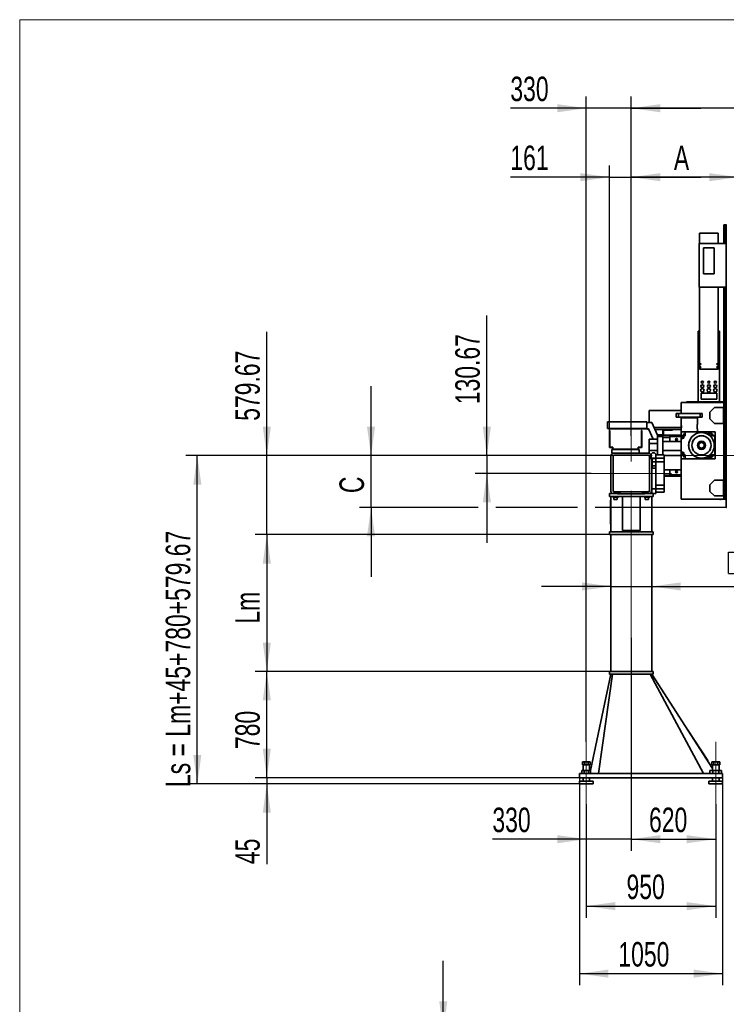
# Model space of a CAD drawing. Header units: millimetres. Extents: x 21 to 401, y 28 to 281.
# Tile 5 of 25: x 21 to 82, y 108 to 193. Entities that reach past the tile are written whole.
import ezdxf

# ---------------------------------------------------------------- set-up
doc = ezdxf.new("R2010")
doc.units = ezdxf.units.MM
doc.linetypes.add('CENTERX2', pattern=[20.32, 12.7, -2.54, 2.54, -2.54])
doc.layers.add('KOPF', color=7, linetype='Continuous')
doc.styles.add('SLDTEXTSTYLE0', font='TXT', dxfattribs={"width": 0.7})
doc.dimstyles.new('SLDDIMSTYLE0', dxfattribs={"dimtxt": 1.924756, "dimasz": 2.5, "dimexe": 0, "dimexo": 0.0625, "dimgap": 0.481189, "dimtad": 1, "dimlfac": 85, "dimrnd": 1e-09, "dimzin": 12, "dimdsep": 46, "dimtxsty": 'SLDTEXTSTYLE0', "dimsah": 1, "dimcen": 0.09, "dimadec": 0, "dimazin": 3, "dimtfac": 1, "dimtofl": 0, "dimtmove": 0, "dimatfit": 3, "dimfxl": 1, "dimfrac": 2, "dimtolj": 1, "dimtzin": 12, "dimarcsym": 0})
doc.dimstyles.new('SLDDIMSTYLE1', dxfattribs={"dimtxt": 1.924756, "dimasz": 2.5, "dimexe": 0, "dimexo": 0.0625, "dimgap": 0.481189, "dimtad": 1, "dimlfac": 85, "dimrnd": 1e-09, "dimzin": 12, "dimdsep": 46, "dimtxsty": 'SLDTEXTSTYLE0', "dimsah": 1, "dimcen": 0.09, "dimadec": 0, "dimazin": 3, "dimtfac": 1, "dimtmove": 0, "dimatfit": 0, "dimfxl": 1, "dimfrac": 2, "dimtolj": 1, "dimtzin": 12, "dimarcsym": 0})

# ---------------------------------------------------------------- blocks, each defined once
blk = doc.blocks.new('_D_10')
at = {"layer": 'KOPF'}
for p, q in [((73.543, 157.377), (73.543, 186.68)), ((131.955, 157.598), (131.955, 186.68)), ((131.955, 185.68), (73.543, 185.68))]:
    blk.add_line(p, q, dxfattribs=at)
for points in [[(73.543, 185.68), (76.043, 185.33), (76.043, 186.03)], [(131.955, 185.68), (129.455, 186.03), (129.455, 185.33)]]:
    blk.add_solid(points, dxfattribs=at)
at = {"layer": 'KOPF', "insert": (93.25, 188.408), "char_height": 2.11667, "attachment_point": 1, "style": 'SLDTEXTSTYLE0'}
blk.add_mtext('Ly = A+sy+ay+B', dxfattribs=at)
blk = doc.blocks.new('_D_11')
at = {"layer": 'KOPF'}
for p, q in [((69.661, 130.951), (69.661, 186.68)), ((73.543, 157.377), (73.543, 186.68)), ((69.661, 185.68), (63.1, 185.68)), ((73.543, 185.68), (69.661, 185.68)), ((73.543, 185.68), (79.543, 185.68))]:
    blk.add_line(p, q, dxfattribs=at)
for points in [[(69.661, 185.68), (67.161, 186.03), (67.161, 185.33)], [(73.543, 185.68), (76.043, 185.33), (76.043, 186.03)]]:
    blk.add_solid(points, dxfattribs=at)
at = {"layer": 'KOPF', "insert": (63.1, 188.408), "char_height": 2.1167, "attachment_point": 1, "style": 'SLDTEXTSTYLE0'}
blk.add_mtext('330', dxfattribs=at)
blk = doc.blocks.new('_D_12')
at = {"layer": 'KOPF'}
for p, q in [((71.649, 157.833), (71.649, 180.723)), ((73.543, 157.377), (73.543, 180.723)), ((71.649, 179.723), (63.1, 179.723)), ((71.649, 179.723), (73.543, 179.723)), ((73.543, 179.723), (79.543, 179.723))]:
    blk.add_line(p, q, dxfattribs=at)
for points in [[(71.649, 179.723), (69.149, 180.073), (69.149, 179.373)], [(73.543, 179.723), (76.043, 179.373), (76.043, 180.073)]]:
    blk.add_solid(points, dxfattribs=at)
at = {"layer": 'KOPF', "insert": (63.1, 182.452), "char_height": 2.1167, "attachment_point": 1, "style": 'SLDTEXTSTYLE0'}
blk.add_mtext('161', dxfattribs=at)
blk = doc.blocks.new('_D_13')
at = {"layer": 'KOPF'}
for p, q in [((73.543, 157.377), (73.543, 180.723)), ((82.782, 177.606), (82.782, 180.723)), ((82.782, 179.723), (73.543, 179.723))]:
    blk.add_line(p, q, dxfattribs=at)
for points in [[(73.543, 179.723), (76.043, 179.373), (76.043, 180.073)], [(82.782, 179.723), (80.282, 180.073), (80.282, 179.373)]]:
    blk.add_solid(points, dxfattribs=at)
at = {"layer": 'KOPF', "insert": (77.222, 182.452), "char_height": 2.117, "attachment_point": 1, "style": 'SLDTEXTSTYLE0'}
blk.add_mtext('A', dxfattribs=at)
blk = doc.blocks.new('_D_16')
at = {"layer": 'KOPF'}
for p, q in [((61.073, 155.665), (61.073, 167.784)), ((74.276, 155.665), (60.073, 155.665)), ((61.073, 155.665), (61.073, 154.127)), ((70.073, 154.127), (60.073, 154.127)), ((61.073, 154.127), (61.073, 148.127))]:
    blk.add_line(p, q, dxfattribs=at)
for points in [[(61.073, 155.665), (61.423, 158.165), (60.723, 158.165)], [(61.073, 154.127), (60.723, 151.627), (61.423, 151.627)]]:
    blk.add_solid(points, dxfattribs=at)
at = {"layer": 'KOPF', "insert": (58.344, 160.109), "char_height": 2.1167, "attachment_point": 1, "rotation": 90, "style": 'SLDTEXTSTYLE0'}
blk.add_mtext('130.67', dxfattribs=at)
blk = doc.blocks.new('_D_17')
at = {"layer": 'KOPF'}
for p, q in [((51.073, 155.665), (51.073, 161.665)), ((68.899, 155.665), (50.073, 155.665)), ((51.073, 151.194), (51.073, 155.665)), ((74.276, 155.665), (70.423, 155.665)), ((60.311, 151.194), (50.073, 151.194)), ((51.073, 151.194), (51.073, 145.194)), ((68.899, 151.194), (61.835, 151.194)), ((81.723, 151.194), (70.423, 151.194))]:
    blk.add_line(p, q, dxfattribs=at)
for points in [[(51.073, 155.665), (51.423, 158.165), (50.723, 158.165)], [(51.073, 151.194), (50.723, 148.694), (51.423, 148.694)]]:
    blk.add_solid(points, dxfattribs=at)
at = {"layer": 'KOPF', "insert": (48.344, 152.43), "char_height": 2.117, "attachment_point": 1, "rotation": 90, "style": 'SLDTEXTSTYLE0'}
blk.add_mtext('C', dxfattribs=at)
blk = doc.blocks.new('_D_18')
at = {"layer": 'KOPF'}
for p, q in [((50.311, 148.845), (41.073, 148.845)), ((42.073, 148.845), (42.073, 137.022)), ((60.311, 148.845), (51.835, 148.845)), ((68.899, 148.845), (61.835, 148.845)), ((71.779, 148.845), (70.423, 148.845)), ((68.899, 137.022), (41.073, 137.022)), ((71.661, 137.022), (70.423, 137.022))]:
    blk.add_line(p, q, dxfattribs=at)
for points in [[(42.073, 148.845), (41.723, 146.345), (42.423, 146.345)], [(42.073, 137.022), (42.423, 139.522), (41.723, 139.522)]]:
    blk.add_solid(points, dxfattribs=at)
at = {"layer": 'KOPF', "insert": (39.344, 141.154), "char_height": 2.1167, "attachment_point": 1, "rotation": 90, "style": 'SLDTEXTSTYLE0'}
blk.add_mtext('Lm', dxfattribs=at)
blk = doc.blocks.new('_D_19')
at = {"layer": 'KOPF'}
for p, q in [((71.661, 137.022), (41.073, 137.022)), ((42.073, 127.845), (42.073, 137.022)), ((69.073, 127.845), (41.073, 127.845))]:
    blk.add_line(p, q, dxfattribs=at)
for points in [[(42.073, 137.022), (41.723, 134.522), (42.423, 134.522)], [(42.073, 127.845), (42.423, 130.345), (41.723, 130.345)]]:
    blk.add_solid(points, dxfattribs=at)
at = {"layer": 'KOPF', "insert": (39.344, 130.317), "char_height": 2.1167, "attachment_point": 1, "rotation": 90, "style": 'SLDTEXTSTYLE0'}
blk.add_mtext('780', dxfattribs=at)
blk = doc.blocks.new('_D_20')
at = {"layer": 'KOPF'}
for p, q in [((42.073, 127.845), (42.073, 133.845)), ((69.073, 127.845), (41.073, 127.845)), ((42.073, 127.845), (42.073, 127.316)), ((69.073, 127.316), (41.073, 127.316)), ((42.073, 127.316), (42.073, 120.38))]:
    blk.add_line(p, q, dxfattribs=at)
for points in [[(42.073, 127.845), (42.423, 130.345), (41.723, 130.345)], [(42.073, 127.316), (41.723, 124.816), (42.423, 124.816)]]:
    blk.add_solid(points, dxfattribs=at)
at = {"layer": 'KOPF', "insert": (39.344, 120.38), "char_height": 2.1167, "attachment_point": 1, "rotation": 90, "style": 'SLDTEXTSTYLE0'}
blk.add_mtext('45', dxfattribs=at)
blk = doc.blocks.new('_D_21')
at = {"layer": 'KOPF'}
for p, q in [((74.276, 155.665), (35.073, 155.665)), ((36.073, 127.316), (36.073, 155.665)), ((69.073, 127.316), (35.073, 127.316))]:
    blk.add_line(p, q, dxfattribs=at)
for points in [[(36.073, 155.665), (35.723, 153.165), (36.423, 153.165)], [(36.073, 127.316), (36.423, 129.816), (35.723, 129.816)]]:
    blk.add_solid(points, dxfattribs=at)
at = {"layer": 'KOPF', "insert": (33.344, 127.034), "char_height": 2.11667, "attachment_point": 1, "rotation": 90, "style": 'SLDTEXTSTYLE0'}
blk.add_mtext('Ls = Lm+45+780+579.67', dxfattribs=at)
blk = doc.blocks.new('_D_22')
at = {"layer": 'KOPF'}
for p, q in [((73.543, 139.925), (73.543, 121.532)), ((69.661, 125.551), (69.661, 121.532)), ((69.661, 122.532), (61.55, 122.532)), ((73.543, 122.532), (69.661, 122.532)), ((73.543, 122.532), (79.543, 122.532))]:
    blk.add_line(p, q, dxfattribs=at)
for points in [[(69.661, 122.532), (67.161, 122.882), (67.161, 122.182)], [(73.543, 122.532), (76.043, 122.182), (76.043, 122.882)]]:
    blk.add_solid(points, dxfattribs=at)
at = {"layer": 'KOPF', "insert": (61.55, 125.26), "char_height": 2.1167, "attachment_point": 1, "style": 'SLDTEXTSTYLE0'}
blk.add_mtext('330', dxfattribs=at)
blk = doc.blocks.new('_D_23')
at = {"layer": 'KOPF'}
for p, q in [((73.543, 139.925), (73.543, 121.532)), ((80.837, 125.551), (80.837, 121.532)), ((73.543, 122.532), (80.837, 122.532))]:
    blk.add_line(p, q, dxfattribs=at)
for points in [[(73.543, 122.532), (76.043, 122.182), (76.043, 122.882)], [(80.837, 122.532), (78.337, 122.882), (78.337, 122.182)]]:
    blk.add_solid(points, dxfattribs=at)
at = {"layer": 'KOPF', "insert": (75.074, 125.26), "char_height": 2.1167, "attachment_point": 1, "style": 'SLDTEXTSTYLE0'}
blk.add_mtext('620', dxfattribs=at)
blk = doc.blocks.new('_D_24')
at = {"layer": 'KOPF'}
for p, q in [((69.073, 127.845), (69.073, 109.918)), ((81.426, 127.845), (81.426, 109.918)), ((69.073, 110.918), (81.426, 110.918))]:
    blk.add_line(p, q, dxfattribs=at)
for points in [[(69.073, 110.918), (71.573, 110.568), (71.573, 111.268)], [(81.426, 110.918), (78.926, 111.268), (78.926, 110.568)]]:
    blk.add_solid(points, dxfattribs=at)
at = {"layer": 'KOPF', "insert": (72.427, 113.647), "char_height": 2.1167, "attachment_point": 1, "style": 'SLDTEXTSTYLE0'}
blk.add_mtext('1050', dxfattribs=at)
blk = doc.blocks.new('_D_25')
at = {"layer": 'KOPF'}
for p, q in [((69.661, 125.551), (69.661, 115.749)), ((80.837, 125.551), (80.837, 115.749)), ((69.661, 116.749), (80.837, 116.749))]:
    blk.add_line(p, q, dxfattribs=at)
for points in [[(69.661, 116.749), (72.161, 116.399), (72.161, 117.099)], [(80.837, 116.749), (78.337, 117.099), (78.337, 116.399)]]:
    blk.add_solid(points, dxfattribs=at)
at = {"layer": 'KOPF', "insert": (73.132, 119.477), "char_height": 2.1167, "attachment_point": 1, "style": 'SLDTEXTSTYLE0'}
blk.add_mtext('950', dxfattribs=at)
blk = doc.blocks.new('SW_SYMBOL_MOD_BOX')
at = {"layer": 'KOPF', "color": 0}
for p, q in [((200, 200), (200, 800)), ((200, 800), (800, 800)), ((800, 800), (800, 200)), ((200, 200), (800, 200))]:
    blk.add_line(p, q, dxfattribs=at)
blk = doc.blocks.new('_D_26')
at = {"layer": 'KOPF'}
for p, q in [((71.779, 144.366), (65.779, 144.366)), ((71.779, 144.366), (75.308, 144.366)), ((75.308, 144.366), (88.517, 144.366))]:
    blk.add_line(p, q, dxfattribs=at)
for points in [[(71.779, 144.366), (69.279, 144.716), (69.279, 144.016)], [(75.308, 144.366), (77.808, 144.016), (77.808, 144.716)]]:
    blk.add_solid(points, dxfattribs=at)
at = {"layer": 'KOPF', "xscale": 0.0031036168, "yscale": 0.0031036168, "zscale": 0.0031036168}
blk.add_blockref('SW_SYMBOL_MOD_BOX', (81.324, 144.859), dxfattribs=at)
at = {"layer": 'KOPF', "insert": (84.283, 147.094), "char_height": 2.1167, "attachment_point": 1, "style": 'SLDTEXTSTYLE0'}
blk.add_mtext('300', dxfattribs=at)
blk = doc.blocks.new('_D_27')
at = {"layer": 'KOPF'}
for p, q in [((42.073, 155.665), (42.073, 166.35)), ((74.276, 155.665), (41.073, 155.665)), ((42.073, 148.845), (42.073, 155.665)), ((71.779, 148.845), (41.073, 148.845)), ((42.073, 148.845), (42.073, 142.845))]:
    blk.add_line(p, q, dxfattribs=at)
for points in [[(42.073, 155.665), (42.423, 158.165), (41.723, 158.165)], [(42.073, 148.845), (41.723, 146.345), (42.423, 146.345)]]:
    blk.add_solid(points, dxfattribs=at)
at = {"layer": 'KOPF', "insert": (39.344, 158.675), "char_height": 2.1167, "attachment_point": 1, "rotation": 90, "style": 'SLDTEXTSTYLE0'}
blk.add_mtext('579.67', dxfattribs=at)
blk = doc.blocks.new('_D_31')
at = {"layer": 'KOPF'}
for p, q in [((57.308, 106.026), (57.308, 112.026)), ((71.649, 106.026), (56.308, 106.026)), ((57.308, 106.026), (57.308, 100.732)), ((71.126, 100.732), (56.308, 100.732)), ((57.308, 100.732), (57.308, 94.732))]:
    blk.add_line(p, q, dxfattribs=at)
for points in [[(57.308, 106.026), (57.658, 108.526), (56.958, 108.526)], [(57.308, 100.732), (56.958, 98.232), (57.658, 98.232)]]:
    blk.add_solid(points, dxfattribs=at)
at = {"layer": 'KOPF', "insert": (54.579, 102.334), "char_height": 2.117, "attachment_point": 1, "rotation": 90, "style": 'SLDTEXTSTYLE0'}
blk.add_mtext('G', dxfattribs=at)

msp = doc.modelspace()

# ---------------------------------------------------------------- linework, layer by layer
at = {"color": 7, "linetype": 'Continuous', "lineweight": 35}
for p, q in [((81.52798, 173.98235), (81.52798, 175.60576)), ((81.64446, 175.60576), (81.52798, 175.60576)), ((81.64446, 173.98235), (81.64446, 175.60576)), ((81.72328, 175.60576), (81.64446, 175.60576)), ((81.72328, 175.60588), (81.72328, 173.98235)), ((81.72328, 175.60588), (81.77034, 175.60588)), ((81.04093, 174.88835), (79.44093, 174.88835)), ((79.44093, 173.98235), (79.44093, 174.88835)), ((81.04093, 173.98235), (81.04093, 174.88835)), ((81.72328, 173.98235), (79.4174, 173.98235)), ((79.4174, 173.98235), (79.4174, 170.21765)), ((80.71151, 173.62941), (79.77034, 173.62941)), ((79.77034, 173.62941), (79.77034, 171.37059)), ((80.71151, 171.37059), (80.71151, 173.62941)), ((81.72328, 173.98235), (81.72328, 170.21765)), ((79.77034, 171.37059), (80.71151, 171.37059)), ((81.72328, 170.21765), (79.4174, 170.21765)), ((79.44093, 170.21765), (79.44093, 163.13529)), ((81.04093, 170.21765), (81.04093, 163.13529)), ((81.52798, 159.81765), (81.52798, 170.21765)), ((81.64446, 159.81765), (81.64446, 170.21765)), ((81.72328, 170.21765), (81.72328, 151.19412)), ((79.32916, 160.31176), (79.32916, 166.42941)), ((79.32916, 166.42941), (79.44093, 166.42941)), ((81.04093, 166.42941), (81.15269, 166.42941)), ((81.15269, 160.31176), (81.15269, 166.42941)), ((79.44093, 163.13529), (81.04093, 163.13529)), ((80.9174, 161.07647), (79.56446, 161.07647)), ((79.56446, 161.07647), (79.56446, 160.54706)), ((80.9174, 160.54706), (80.9174, 161.07647)), ((77.84093, 160.25294), (77.84093, 159.31965)), ((81.52798, 160.25294), (77.84093, 160.25294)), ((78.31151, 160.25294), (78.31151, 160.31176)), ((78.31151, 160.31176), (81.31151, 160.31176)), ((79.56446, 160.54706), (80.9174, 160.54706)), ((81.31151, 160.25294), (81.31151, 160.31176)), ((81.52798, 160.31176), (81.31151, 160.31176)), ((75.09975, 158.51565), (75.09975, 159.55882)), ((77.84093, 159.55882), (75.09975, 159.55882)), ((77.42916, 158.99023), (77.42916, 159.31965)), ((77.42916, 159.31965), (77.60563, 159.31965)), ((77.60563, 158.99023), (77.60563, 159.31965)), ((79.48798, 159.31965), (77.60563, 159.31965)), ((79.48798, 158.99023), (79.48798, 159.31965)), ((79.66446, 159.31965), (79.48798, 159.31965)), ((79.66446, 158.99023), (79.66446, 159.31965)), ((80.72887, 159.81765), (80.32916, 159.41793)), ((80.32916, 159.41793), (80.32916, 158.85265)), ((81.5174, 159.81765), (80.72887, 159.81765)), ((81.5174, 158.45294), (81.5174, 159.81765)), ((81.65857, 159.81765), (81.5174, 159.81765)), ((81.65857, 158.45294), (81.65857, 159.81765)), ((71.49622, 157.998), (71.49622, 158.58623)), ((71.49622, 158.58623), (74.87269, 158.58623)), ((74.87269, 158.58623), (74.87269, 157.998)), ((74.87269, 158.51565), (75.30798, 158.51565)), ((75.30798, 158.51565), (75.8174, 157.42153)), ((77.42916, 158.99023), (77.60563, 158.99023)), ((79.48798, 158.99023), (77.60563, 158.99023)), ((77.84093, 158.99023), (77.84093, 158.94318)), ((77.84093, 158.94318), (77.84093, 157.73141)), ((77.84093, 158.94318), (78.54681, 158.94318)), ((77.84681, 158.94318), (77.84681, 158.36621)), ((78.54681, 158.94318), (79.25269, 158.94318)), ((79.24681, 158.36604), (79.24681, 158.94318)), ((79.25269, 158.94318), (79.25269, 158.99023)), ((79.66446, 158.99023), (79.48798, 158.99023)), ((80.32916, 158.85265), (80.72887, 158.45294)), ((80.72887, 158.45294), (81.5174, 158.45294)), ((81.65857, 158.45294), (81.5174, 158.45294)), ((81.52798, 153.54706), (81.52798, 158.45294)), ((81.64446, 153.54706), (81.64446, 158.45294)), ((74.87269, 157.998), (71.49622, 157.998)), ((71.64093, 157.98623), (71.64093, 157.998)), ((75.03538, 157.98623), (71.64093, 157.98623)), ((71.64916, 157.83329), (71.64916, 156.3627)), ((71.64916, 157.83329), (71.68446, 157.83329)), ((71.68446, 156.398), (71.68446, 157.83329)), ((74.41387, 157.83329), (74.41387, 156.398)), ((74.41387, 157.83329), (74.44916, 157.83329)), ((74.44916, 156.3627), (74.44916, 157.83329)), ((74.93151, 157.9827), (74.93151, 157.98623)), ((74.93151, 157.9827), (74.93151, 157.94741)), ((75.03702, 157.9827), (74.93151, 157.9827)), ((75.05346, 157.94741), (74.93151, 157.94741)), ((75.4462, 157.10388), (75.03538, 157.98623)), ((77.84093, 158.08823), (75.50698, 158.08823)), ((76.27622, 157.91176), (75.58915, 157.91176)), ((75.8174, 157.45294), (76.27622, 157.45294)), ((75.8174, 157.45294), (75.8174, 157.42153)), ((75.8174, 157.42153), (75.8174, 157.32353)), ((76.27622, 157.45294), (76.27622, 157.91176)), ((77.09975, 157.91176), (76.27622, 157.91176)), ((76.27622, 157.45294), (76.27622, 157.32353)), ((76.86446, 157.42941), (76.27622, 157.42941)), ((76.86446, 157.41989), (76.27622, 157.41989)), ((77.09975, 157.85294), (76.33504, 157.85294)), ((76.33504, 157.42941), (76.33504, 157.85294)), ((76.86446, 157.44235), (76.86446, 157.31823)), ((77.84093, 157.44235), (76.86446, 157.44235)), ((77.09975, 157.85294), (77.09975, 157.91176)), ((77.84093, 157.91176), (77.09975, 157.91176)), ((77.84093, 157.38435), (77.84093, 157.73141)), ((77.84093, 157.73141), (78.19387, 157.73141)), ((77.84093, 157.38435), (77.97034, 157.38435)), ((77.84093, 157.37847), (77.84093, 157.38435)), ((77.97034, 157.37847), (77.84093, 157.37847)), ((77.84093, 157.16082), (77.84093, 157.37847)), ((77.84681, 157.9909), (77.84681, 157.73141)), ((78.008, 157.37847), (78.19387, 157.37847)), ((78.09312, 157.44906), (78.05932, 157.44906)), ((78.12328, 157.51301), (78.12328, 157.47922)), ((78.19387, 157.37847), (78.19387, 157.73141)), ((78.19387, 157.73141), (80.18799, 157.73141)), ((79.24681, 157.73141), (79.24681, 157.99073)), ((80.18799, 157.73141), (80.18799, 157.50198)), ((80.19387, 157.73141), (80.18799, 157.73141)), ((80.19387, 157.49834), (80.19387, 157.73141)), ((80.42916, 157.73141), (80.19387, 157.73141)), ((80.42916, 157.37847), (80.42916, 157.73141)), ((80.43504, 157.73141), (80.42916, 157.73141)), ((80.43504, 157.37847), (80.42916, 157.37847)), ((80.43504, 157.73141), (80.7821, 157.73141)), ((80.43504, 157.37847), (80.43504, 157.73141)), ((80.43504, 157.37847), (80.7821, 157.37847)), ((80.49975, 157.47922), (80.49975, 157.51301)), ((80.5637, 157.44906), (80.52991, 157.44906)), ((80.77034, 155.73141), (80.77034, 157.37847)), ((80.7821, 157.73141), (80.7821, 157.37847)), ((80.7821, 155.73141), (80.7821, 157.37847)), ((75.07622, 157.10388), (75.8174, 157.10388)), ((75.07622, 156.70412), (75.07622, 157.10388)), ((75.07622, 156.70412), (75.8174, 156.70412)), ((75.07622, 156.098), (75.07622, 156.70412)), ((75.8174, 157.32353), (75.8174, 155.74506)), ((75.8174, 157.32353), (76.27622, 157.32353)), ((76.27622, 157.32353), (76.27622, 155.74506)), ((76.86446, 157.24706), (76.27622, 157.24706)), ((76.86446, 156.89412), (76.27622, 156.89412)), ((76.86446, 157.31823), (76.86446, 156.89412)), ((77.84093, 157.31823), (76.86446, 157.31823)), ((77.84093, 156.89412), (76.86446, 156.89412)), ((77.84093, 157.16082), (77.84093, 155.94906)), ((77.85269, 157.16082), (77.84093, 157.16082)), ((77.85269, 157.16082), (77.85269, 157.14318)), ((77.97034, 157.14318), (77.85269, 157.14318)), ((77.85269, 157.14318), (77.85269, 157.13729)), ((77.97034, 157.13729), (77.85269, 157.13729)), ((77.85269, 155.97259), (77.85269, 157.13729)), ((71.64916, 156.3627), (71.91975, 156.3627)), ((71.95504, 156.398), (71.68446, 156.398)), ((71.87269, 155.89212), (71.87269, 156.18623)), ((71.87269, 156.18623), (71.91975, 156.18623)), ((71.87269, 155.89212), (72.07269, 155.89212)), ((71.91975, 156.3627), (71.91975, 156.18623)), ((71.91975, 156.18623), (74.17857, 156.18623)), ((71.95504, 156.22153), (71.95504, 156.398)), ((74.14328, 156.22153), (71.95504, 156.22153)), ((75.01387, 155.89212), (72.07269, 155.89212)), ((75.01387, 155.70388), (72.07269, 155.70388)), ((74.14328, 156.398), (74.14328, 156.22153)), ((74.41387, 156.398), (74.14328, 156.398)), ((74.17857, 156.18623), (74.17857, 156.3627)), ((74.17857, 156.3627), (74.44916, 156.3627)), ((74.17857, 156.18623), (74.22563, 156.18623)), ((74.22563, 155.89212), (74.22563, 156.18623)), ((75.07622, 155.91565), (75.07622, 156.098)), ((75.07622, 156.098), (75.8174, 156.098)), ((75.07622, 155.91565), (75.2174, 155.77447)), ((75.08809, 155.8826), (75.26093, 155.70976)), ((75.2174, 155.77447), (75.25269, 155.77447)), ((75.25269, 155.79223), (75.25969, 155.79223)), ((75.25269, 155.77447), (75.25269, 155.79223)), ((75.25969, 155.79223), (75.38428, 155.91682)), ((75.26093, 155.78859), (75.3774, 155.90506)), ((75.26093, 155.43623), (75.26093, 155.78859)), ((75.26093, 155.70976), (75.26093, 155.35682)), ((75.3774, 155.90506), (75.55151, 155.90506)), ((75.38428, 155.91682), (75.54463, 155.91682)), ((75.54463, 155.91682), (75.66922, 155.79223)), ((75.55151, 155.90506), (75.66798, 155.78859)), ((75.66798, 155.78859), (75.66798, 155.74506)), ((75.66798, 155.74506), (76.37387, 155.74506)), ((75.66798, 155.44644), (75.66798, 155.74506)), ((75.66922, 155.79223), (75.67622, 155.79223)), ((75.67622, 155.79223), (75.67622, 155.77447)), ((75.67622, 155.77447), (75.8174, 155.77447)), ((77.84093, 156.12059), (76.27622, 156.12059)), ((76.37387, 155.44644), (76.37387, 155.74506)), ((76.37387, 155.67941), (77.84093, 155.67941)), ((77.84093, 155.94906), (77.85269, 155.94906)), ((77.84093, 155.73141), (77.84093, 155.94906)), ((77.97034, 155.73141), (77.84093, 155.73141)), ((77.84093, 155.72553), (77.84093, 155.73141)), ((77.84093, 155.37847), (77.84093, 155.72553)), ((77.97034, 155.72553), (77.84093, 155.72553)), ((77.85269, 155.97259), (77.97034, 155.97259)), ((77.85269, 155.97259), (77.85269, 155.9667)), ((77.97034, 155.9667), (77.85269, 155.9667)), ((77.85269, 155.9667), (77.85269, 155.94906)), ((78.19387, 155.73141), (78.008, 155.73141)), ((78.05932, 155.66082), (78.09312, 155.66082)), ((78.19387, 155.37847), (78.19387, 155.73141)), ((80.42916, 155.37847), (80.42916, 155.73141)), ((80.42916, 155.73141), (80.43504, 155.73141)), ((80.43504, 155.37847), (80.43504, 155.73141)), ((80.43504, 155.73141), (80.7821, 155.73141)), ((80.52991, 155.66082), (80.5637, 155.66082)), ((80.7821, 155.73141), (80.7821, 155.37847)), ((71.77857, 155.598), (71.77857, 152.65682)), ((71.96681, 155.598), (71.96681, 152.65682)), ((75.11975, 152.65682), (75.11975, 155.598)), ((75.66798, 155.43623), (75.26093, 155.43623)), ((75.26093, 155.35682), (75.30798, 155.35682)), ((75.30798, 152.65682), (75.30798, 155.35682)), ((75.66798, 155.42765), (75.3374, 155.42765)), ((75.3374, 155.42765), (75.3374, 154.60765)), ((75.66798, 155.41823), (75.35857, 155.41823)), ((75.35857, 155.13529), (75.35857, 155.41823)), ((75.35857, 154.79294), (75.35857, 155.13529)), ((75.35857, 155.13529), (75.66798, 155.13529)), ((75.66798, 155.44644), (76.37387, 155.44644)), ((75.66798, 155.12879), (75.66798, 155.44644)), ((75.66798, 155.12879), (76.37387, 155.12879)), ((75.66798, 153.12603), (75.66798, 155.12879)), ((76.37387, 155.12879), (76.37387, 155.44644)), ((76.37387, 153.12603), (76.37387, 155.12879)), ((77.84093, 155.37847), (77.84093, 151.9)), ((78.19387, 155.37847), (77.84093, 155.37847)), ((78.12328, 155.63066), (78.12328, 155.59687)), ((80.18799, 155.37847), (78.19387, 155.37847)), ((80.18799, 155.6079), (80.18799, 155.37847)), ((80.19387, 155.37847), (80.18799, 155.37847)), ((80.19387, 155.37847), (80.19387, 155.61154)), ((80.42916, 155.37847), (80.19387, 155.37847)), ((80.43504, 155.37847), (80.42916, 155.37847)), ((80.7821, 155.37847), (80.43504, 155.37847)), ((80.49975, 155.59687), (80.49975, 155.63066)), ((75.3374, 154.60765), (75.35857, 154.60765)), ((75.35857, 154.59294), (75.35857, 154.79294)), ((75.35857, 154.79294), (75.66798, 154.79294)), ((75.35857, 154.59294), (75.66798, 154.59294)), ((76.86446, 154.43529), (76.37387, 154.43529)), ((76.86446, 154.08235), (76.37387, 154.08235)), ((76.86446, 154.01118), (76.86446, 154.43529)), ((77.84093, 154.43529), (76.86446, 154.43529)), ((76.86446, 153.88706), (76.86446, 154.01118)), ((77.84093, 154.01118), (76.86446, 154.01118)), ((75.66798, 153.12603), (76.37387, 153.12603)), ((75.66798, 152.80838), (75.66798, 153.12603)), ((76.37387, 153.91176), (76.86446, 153.91176)), ((76.37387, 153.9), (76.86446, 153.9)), ((76.37387, 152.80838), (76.37387, 153.12603)), ((77.84093, 153.88706), (76.86446, 153.88706)), ((80.72887, 153.54706), (80.32916, 153.14734)), ((80.32916, 153.14734), (80.32916, 152.58206)), ((81.5174, 153.54706), (80.72887, 153.54706)), ((81.5174, 153.54706), (81.65857, 153.54706)), ((81.5174, 152.18235), (81.5174, 153.54706)), ((81.65857, 152.18235), (81.65857, 153.54706)), ((71.66093, 152.398), (71.66093, 152.13918)), ((71.66093, 152.398), (71.93299, 152.398)), ((72.63151, 152.398), (71.93299, 152.398)), ((72.07269, 152.55094), (75.01387, 152.55094)), ((72.36681, 152.35682), (72.36681, 152.398)), ((72.36681, 152.3627), (72.63151, 152.3627)), ((74.71975, 152.35682), (72.36681, 152.35682)), ((72.63151, 152.3627), (72.63151, 152.398)), ((72.63151, 152.3627), (74.45504, 152.3627)), ((74.45504, 152.398), (74.45504, 152.3627)), ((74.45504, 152.398), (75.15357, 152.398)), ((74.45504, 152.3627), (74.71975, 152.3627)), ((74.71975, 152.398), (74.71975, 152.35682)), ((75.15357, 152.398), (75.42563, 152.398)), ((75.66798, 152.80388), (75.30798, 152.80388)), ((75.30798, 152.65682), (75.30798, 152.398)), ((75.42563, 152.398), (75.42563, 152.13918)), ((75.66798, 152.39212), (75.42563, 152.39212)), ((75.66798, 152.80838), (76.37387, 152.80838)), ((75.66798, 152.50976), (75.66798, 152.80838)), ((75.66798, 152.50976), (76.37387, 152.50976)), ((75.66798, 152.39212), (75.66798, 152.50976)), ((76.37387, 152.50976), (76.37387, 152.80838)), ((80.32916, 152.58206), (80.72887, 152.18235)), ((71.66093, 152.13918), (75.42563, 152.13918)), ((71.75504, 151.81565), (71.75504, 149.75682)), ((71.77857, 151.81565), (71.75504, 151.81565)), ((71.77857, 152.13918), (71.77857, 149.08035)), ((71.95504, 152.13918), (71.95504, 152.06859)), ((72.42563, 152.06859), (71.95504, 152.06859)), ((72.04916, 152.06859), (72.04916, 151.88035)), ((72.33151, 151.88035), (72.04916, 151.88035)), ((72.33151, 151.88035), (72.33151, 152.06859)), ((72.42563, 152.06859), (72.42563, 152.13918)), ((72.77857, 152.13918), (72.77857, 149.198)), ((74.30798, 152.13918), (74.30798, 149.198)), ((74.66093, 152.13918), (74.66093, 152.06859)), ((75.13151, 152.06859), (74.66093, 152.06859)), ((74.75504, 152.06859), (74.75504, 151.88035)), ((75.0374, 151.88035), (74.75504, 151.88035)), ((75.0374, 151.88035), (75.0374, 152.06859)), ((75.13151, 152.06859), (75.13151, 152.13918)), ((75.30798, 152.13918), (75.30798, 149.08035)), ((75.33151, 151.81565), (75.30798, 151.81565)), ((75.33151, 151.81565), (75.33151, 149.75682)), ((77.84093, 151.9), (81.72328, 151.9)), ((80.72887, 152.18235), (81.5174, 152.18235)), ((81.24208, 151.85303), (81.21496, 151.9)), ((81.24208, 151.85303), (81.32343, 151.9)), ((81.65857, 152.18235), (81.5174, 152.18235)), ((81.52798, 151.95882), (81.52798, 152.18235)), ((81.64446, 151.95882), (81.52798, 151.95882)), ((81.64446, 151.95882), (81.64446, 152.18235)), ((81.72328, 151.95882), (81.64446, 151.95882)), ((81.72328, 151.19412), (81.77034, 151.19412)), ((71.77857, 149.75682), (71.75504, 149.75682)), ((75.33151, 149.75682), (75.30798, 149.75682)), ((71.66093, 149.08035), (71.66093, 148.84506)), ((71.66093, 149.08035), (75.42563, 149.08035)), ((74.30798, 149.198), (72.77857, 149.198)), ((75.42563, 149.08035), (75.42563, 148.84506)), ((71.66093, 148.84506), (75.42563, 148.84506)), ((71.77857, 148.84506), (71.77857, 137.02153)), ((75.30798, 148.84506), (75.30798, 137.02153)), ((71.66093, 136.78623), (71.66093, 137.02153)), ((71.77857, 137.02153), (71.66093, 137.02153)), ((75.30798, 137.02153), (71.77857, 137.02153)), ((75.42563, 137.02153), (75.30798, 137.02153)), ((75.42563, 136.78623), (75.42563, 137.02153)), ((71.77857, 136.78623), (70.015, 128.48035)), ((71.92563, 136.78623), (70.71975, 128.198)), ((71.77857, 136.78623), (71.66093, 136.78623)), ((75.30798, 136.78623), (71.77857, 136.78623)), ((75.16093, 136.78623), (79.77857, 128.198)), ((75.42563, 136.78623), (75.30798, 136.78623)), ((75.30798, 136.78623), (80.55504, 128.63655)), ((78.24601, 132.26638), (78.22623, 132.25364)), ((78.41048, 132.01092), (80.14277, 129.32035)), ((69.28735, 128.48035), (69.28735, 128.198)), ((69.28735, 128.48035), (69.47414, 128.48035)), ((69.32131, 129.20976), (69.32131, 128.95094)), ((69.32131, 129.20976), (69.49112, 129.20976)), ((69.32131, 128.95094), (69.49112, 128.95094)), ((69.37857, 128.95094), (69.37857, 128.48035)), ((69.47414, 128.48035), (69.47414, 128.198)), ((69.47414, 128.48035), (69.84772, 128.48035)), ((69.49112, 129.20976), (69.49112, 128.95094)), ((69.49112, 129.20976), (69.83073, 129.20976)), ((69.49112, 128.95094), (69.83073, 128.95094)), ((69.83073, 129.20976), (69.83073, 128.95094)), ((69.83073, 129.20976), (70.00054, 129.20976)), ((69.83073, 128.95094), (70.00054, 128.95094)), ((69.84772, 128.48035), (69.84772, 128.198)), ((69.84772, 128.48035), (70.03451, 128.48035)), ((69.94328, 128.48035), (69.94328, 128.95094)), ((70.00054, 129.20976), (70.00054, 128.95094)), ((70.03451, 128.48035), (70.03451, 128.198)), ((80.32797, 128.48035), (80.32797, 128.198)), ((80.32797, 128.48035), (80.58268, 128.48035)), ((80.36042, 128.9823), (80.34064, 128.96956)), ((80.49778, 129.20976), (80.49778, 128.95094)), ((80.49778, 129.20976), (80.66759, 129.20976)), ((80.49778, 128.95094), (80.66759, 128.95094)), ((80.55504, 128.95094), (80.55504, 128.48035)), ((80.58268, 128.48035), (80.58268, 128.198)), ((80.58268, 128.48035), (81.09211, 128.48035)), ((80.66759, 129.20976), (80.66759, 128.95094)), ((80.66759, 129.20976), (81.00721, 129.20976)), ((80.66759, 128.95094), (81.00721, 128.95094)), ((81.00721, 129.20976), (81.00721, 128.95094)), ((81.00721, 129.20976), (81.17701, 129.20976)), ((81.00721, 128.95094), (81.17701, 128.95094)), ((81.09211, 128.48035), (81.09211, 128.198)), ((81.09211, 128.48035), (81.34682, 128.48035)), ((81.11975, 128.48035), (81.11975, 128.95094)), ((81.17701, 129.20976), (81.17701, 128.95094)), ((81.34682, 128.48035), (81.34682, 128.198)), ((69.07269, 127.84506), (69.07269, 128.198)), ((81.42563, 128.198), (69.07269, 128.198)), ((81.42563, 127.84506), (69.07269, 127.84506)), ((69.37857, 127.84506), (69.37857, 127.55094)), ((69.94328, 127.55094), (69.94328, 127.84506)), ((80.55504, 127.84506), (80.55504, 127.55094)), ((81.11975, 127.55094), (81.11975, 127.84506)), ((81.42563, 127.84506), (81.42563, 128.198)), ((69.07269, 127.55094), (69.07269, 127.31565)), ((70.24916, 127.55094), (69.07269, 127.55094)), ((70.24916, 127.31565), (69.07269, 127.31565)), ((70.24916, 127.31565), (70.24916, 127.55094)), ((80.24916, 127.55094), (80.24916, 127.31565)), ((81.42563, 127.55094), (80.24916, 127.55094)), ((81.42563, 127.31565), (80.24916, 127.31565)), ((81.42563, 127.31565), (81.42563, 127.55094))]:
    msp.add_line(p, q, dxfattribs=at)
at = {"color": 7, "linetype": 'Continuous', "lineweight": 35, "flags": 128}
for points in [[(78.24601, 132.26638), (78.24717, 132.26458), (78.25063, 132.25922), (78.25634, 132.25034), (78.26424, 132.23807), (78.27423, 132.22255), (78.2862, 132.20396), (78.29999, 132.18254), (78.31545, 132.15854), (78.33237, 132.13225), (78.35056, 132.10399), (78.3698, 132.07411), (78.38986, 132.04296), (78.41048, 132.01092)], [(80.14277, 129.32035), (80.16447, 129.28665), (80.18623, 129.25284), (80.20778, 129.21938), (80.22882, 129.18669), (80.2491, 129.1552), (80.26834, 129.12533), (80.28629, 129.09744), (80.30272, 129.07192), (80.31742, 129.04908), (80.3302, 129.02924), (80.34089, 129.01263), (80.34935, 128.99949), (80.35547, 128.98998), (80.35918, 128.98422), (80.36042, 128.9823)]]:
    msp.add_lwpolyline(points, dxfattribs=at)
at = {"color": 7, "linetype": 'Continuous', "lineweight": 35}
for centre, radius in [((79.51151, 163.57647), 0.03824), ((79.51151, 163.31176), 0.03824), ((80.97034, 163.57647), 0.03824), ((80.97034, 163.31176), 0.03824), ((79.6821, 161.6647), 0.13), ((79.6821, 162.01765), 0.09471), ((80.24093, 161.6647), 0.13), ((80.24093, 162.01765), 0.09471), ((80.79975, 161.6647), 0.13), ((80.79975, 162.01765), 0.09471), ((79.6821, 161.31176), 0.15588), ((80.24093, 161.31176), 0.15588), ((80.79975, 161.31176), 0.15588), ((78.07622, 157.49612), 0.05), ((79.60563, 156.55494), 1.10588), ((79.60563, 156.55494), 0.82896), ((79.60563, 156.55494), 0.82353), ((80.31151, 157.602), 0.07647), ((80.54681, 157.49612), 0.05), ((77.45269, 157.0647), 0.08824), ((77.45269, 157.0647), 0.05294), ((77.97034, 157.26082), 0.07647), ((79.60563, 156.55494), 0.35294), ((79.60563, 156.55494), 0.34033), ((79.60563, 156.55494), 0.24209), ((79.60563, 156.55494), 0.23529), ((77.97034, 155.84906), 0.07647), ((78.07622, 155.61376), 0.05), ((80.54681, 155.61376), 0.05), ((80.31151, 155.50788), 0.07647), ((77.45269, 154.2647), 0.08824), ((77.45269, 154.2647), 0.05294)]:
    msp.add_circle(centre, radius, dxfattribs=at)
for centre, radius, start, end in [((77.97034, 157.26082), 0.12353, 72.2472098, 90), ((77.97034, 157.26082), 0.12353, 270, 72.2472098), ((77.97034, 157.26082), 0.11765, 270, 90), ((79.60563, 156.55494), 1.11176, 58.4118645, 301.5881355), ((79.60563, 156.55494), 1.11176, 58.0552987, 58.4118645), ((72.07269, 155.598), 0.29412, 90, 180), ((72.07269, 155.598), 0.10588, 90, 180), ((75.01387, 155.598), 0.29412, 75.3822638, 90), ((75.01387, 155.598), 0.10588, 0, 90), ((77.97034, 155.84906), 0.12353, 287.7527902, 90), ((77.97034, 155.84906), 0.11765, 270, 90), ((77.97034, 155.84906), 0.12353, 270, 287.7527902), ((79.60563, 156.55494), 1.11176, 301.5881355, 301.9447013), ((72.07269, 152.65682), 0.29412, 180, 241.6423634), ((72.07269, 152.65682), 0.10588, 180, 270), ((75.01387, 152.65682), 0.10588, 270, 0), ((75.01387, 152.65682), 0.29412, 298.3576366, 0)]:
    msp.add_arc(centre, radius, start, end, dxfattribs=at)
for points, knots in [([(77.84699, 157.9909), (77.84696, 157.99081), (77.84691, 157.9906), (77.84834, 157.99596), (77.85094, 158.00609), (77.85455, 158.02115), (77.85871, 158.0404), (77.86307, 158.06387), (77.8671, 158.09069), (77.87033, 158.12043), (77.8723, 158.15144), (77.87282, 158.18322), (77.87188, 158.21405), (77.86962, 158.24392), (77.86635, 158.27173), (77.86232, 158.29741), (77.85799, 158.32004), (77.85379, 158.33911), (77.85022, 158.35369), (77.84782, 158.36296), (77.84672, 158.36705), (77.8469, 158.36635), (77.84694, 158.36621)], [0, 0, 0, 0, 0.03131277, 0.08232649, 0.13479365, 0.18635905, 0.23933157, 0.29247768, 0.3471433, 0.40056369, 0.4556288, 0.50743338, 0.5608029, 0.61165145, 0.66391367, 0.71591807, 0.76934333, 0.82282841, 0.87788284, 0.93091394, 0.98557851, 1, 1, 1, 1]), ([(79.22102, 158.17847), (79.22116, 158.18869), (79.22144, 158.20943), (79.22359, 158.23949), (79.22677, 158.26807), (79.23072, 158.29409), (79.23507, 158.31734), (79.2393, 158.33679), (79.243, 158.35213), (79.24555, 158.36201), (79.24682, 158.36673), (79.24667, 158.3662), (79.24663, 158.36604)], [0, 0, 0, 0, 0.103190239, 0.209443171, 0.312613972, 0.418652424, 0.524188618, 0.632687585, 0.739823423, 0.850202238, 0.954817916, 1, 1, 1, 1]), ([(78.05932, 157.44906), (78.06344, 157.44982), (78.07178, 157.45135), (78.08368, 157.45106), (78.09047, 157.44962), (78.09312, 157.44906)], [0, 0, 0, 0, 0.3735353, 0.7564628, 1, 1, 1, 1]), ([(78.09312, 157.44906), (78.08402, 157.44836), (78.07269, 157.44748), (78.06153, 157.4488), (78.05932, 157.44906)], [0, 0, 0, 0, 0.80261748, 1, 1, 1, 1]), ([(79.24667, 157.99073), (79.24666, 157.99078), (79.24663, 157.99091), (79.24501, 157.99695), (79.24224, 158.00784), (79.23856, 158.02336), (79.23433, 158.04329), (79.23001, 158.0671), (79.22602, 158.09453), (79.22313, 158.12289), (79.22135, 158.15124), (79.22113, 158.16933), (79.22102, 158.17847)], [0, 0, 0, 0, 0.07396539, 0.17979952, 0.28197911, 0.38697109, 0.49192625, 0.59978958, 0.70695788, 0.81734015, 0.90765978, 1, 1, 1, 1]), ([(80.52991, 157.44906), (80.53403, 157.44982), (80.54237, 157.45135), (80.55427, 157.45106), (80.56106, 157.44962), (80.5637, 157.44906)], [0, 0, 0, 0, 0.37354484, 0.7564822, 1, 1, 1, 1]), ([(80.5637, 157.44906), (80.55461, 157.44836), (80.54328, 157.44748), (80.53212, 157.4488), (80.52991, 157.44906)], [0, 0, 0, 0, 0.80261748, 1, 1, 1, 1]), ([(78.05932, 155.5667), (78.06344, 155.56746), (78.07178, 155.569), (78.08368, 155.5687), (78.09047, 155.56726), (78.09312, 155.5667)], [0, 0, 0, 0, 0.37353504, 0.75646294, 1, 1, 1, 1]), ([(80.52991, 155.5667), (80.53403, 155.56746), (80.54237, 155.569), (80.55427, 155.5687), (80.56106, 155.56726), (80.5637, 155.5667)], [0, 0, 0, 0, 0.37354458, 0.75648234, 1, 1, 1, 1])]:
    msp.add_open_spline(points, degree=3, knots=knots, dxfattribs=at)
at = {"layer": 'KOPF', "lineweight": 18}
for q in [(195.73608, 193.32761), (20.73608, 28.32761)]:
    msp.add_line((20.73608, 193.32761), q, dxfattribs=at)
at = {"layer": 'KOPF', "linetype": 'CENTERX2', "lineweight": 18}
for p, q in [((73.54328, 139.92519), (73.54328, 157.37741)), ((131.2174, 155.6647), (74.27622, 155.6647)), ((70.07269, 154.12741), (77.01387, 154.12741)), ((69.66093, 125.55094), (69.66093, 130.95094)), ((80.8374, 125.55094), (80.8374, 130.95094))]:
    msp.add_line(p, q, dxfattribs=at)

# ---------------------------------------------------------------- dimensions: what is measured, and where the dimension line sits
at = {"layer": 'KOPF'}
for base, p1, p2, dimstyle, picture, middle in [((69.66093, 185.67961), (73.54328, 157.37741), (69.66093, 130.95094), 'SLDDIMSTYLE1', '_D_11', (65.21678, 185.67961)), ((73.54328, 179.7235), (71.64916, 157.83329), (73.54328, 157.37741), 'SLDDIMSTYLE1', '_D_12', (65.21678, 179.7235)), ((69.66093, 122.53168), (73.54328, 139.92519), (69.66093, 125.55094), 'SLDDIMSTYLE1', '_D_22', (63.66668, 122.53168)), ((80.8374, 122.53168), (73.54328, 139.92519), (80.8374, 125.55094), 'SLDDIMSTYLE0', '_D_23', (77.19034, 122.53168)), ((81.42563, 110.91798), (69.07269, 127.84506), (81.42563, 127.84506), 'SLDDIMSTYLE0', '_D_24', (75.24916, 110.91798)), ((80.8374, 116.74851), (69.66093, 125.55094), (80.8374, 125.55094), 'SLDDIMSTYLE0', '_D_25', (75.24916, 116.74851))]:
    dim = msp.add_linear_dim(base=base, p1=p1, p2=p2, dimstyle=dimstyle, dxfattribs=at)
    dim.commit()
    dim.dimension.update_dxf_attribs({"geometry": picture, "text_midpoint": middle, "dimtype": 160})
for base, p1, p2, text, dimstyle, picture, middle in [((73.54328, 185.67961), (131.95528, 157.598), (73.54328, 157.37741), 'Ly = A+sy+ay+B', 'SLDDIMSTYLE0', '_D_10', (102.74928, 185.67961)), ((73.54328, 179.7235), (82.7821, 177.60576), (73.54328, 157.37741), 'A', 'SLDDIMSTYLE0', '_D_13', (78.16269, 179.7235)), ((75.30798, 144.36565), (71.77857, 148.84506), (75.30798, 148.84506), '{\\fGDT;o}<>', 'SLDDIMSTYLE1', '_D_26', (84.92017, 144.36565))]:
    dim = msp.add_linear_dim(base=base, p1=p1, p2=p2, text=text, dimstyle=dimstyle, dxfattribs=at)
    dim.commit()
    dim.dimension.update_dxf_attribs({"geometry": picture, "text_midpoint": middle, "dimtype": 160})
for base, p1, p2, dimstyle, picture, middle in [((61.07269, 154.12741), (74.27622, 155.6647), (70.07269, 154.12741), 'SLDDIMSTYLE1', '_D_16', (61.07269, 163.94689)), ((42.07269, 155.6647), (71.77857, 148.84506), (74.27622, 155.6647), 'SLDDIMSTYLE1', '_D_27', (42.07269, 162.51256)), ((42.07269, 137.02153), (69.07269, 127.84506), (71.66093, 137.02153), 'SLDDIMSTYLE0', '_D_19', (42.07269, 132.43329)), ((42.07269, 127.31565), (69.07269, 127.84506), (69.07269, 127.31565), 'SLDDIMSTYLE1', '_D_20', (42.07269, 121.79092))]:
    dim = msp.add_linear_dim(base=base, p1=p1, p2=p2, angle=90, dimstyle=dimstyle, dxfattribs=at)
    dim.commit()
    dim.dimension.update_dxf_attribs({"geometry": picture, "text_midpoint": middle, "dimtype": 160})
for base, p1, p2, text, dimstyle, picture, middle in [((51.07269, 155.6647), (81.72328, 151.19412), (74.27622, 155.6647), 'C', 'SLDDIMSTYLE1', '_D_17', (51.07269, 153.42941)), ((36.07269, 155.6647), (69.07269, 127.31565), (74.27622, 155.6647), 'Ls = Lm+45+780+579.67', 'SLDDIMSTYLE0', '_D_21', (36.07269, 141.49018)), ((42.07269, 137.02153), (71.77857, 148.84506), (71.66093, 137.02153), 'Lm', 'SLDDIMSTYLE0', '_D_18', (42.07269, 142.93329)), ((57.30798, 100.73154), (71.64916, 106.02566), (71.12649, 100.73154), 'G', 'SLDDIMSTYLE1', '_D_31', (57.30798, 103.3786))]:
    dim = msp.add_linear_dim(base=base, p1=p1, p2=p2, angle=90, text=text, dimstyle=dimstyle, dxfattribs=at)
    dim.commit()
    dim.dimension.update_dxf_attribs({"geometry": picture, "text_midpoint": middle, "dimtype": 160})

doc.saveas('drawing.dxf')
